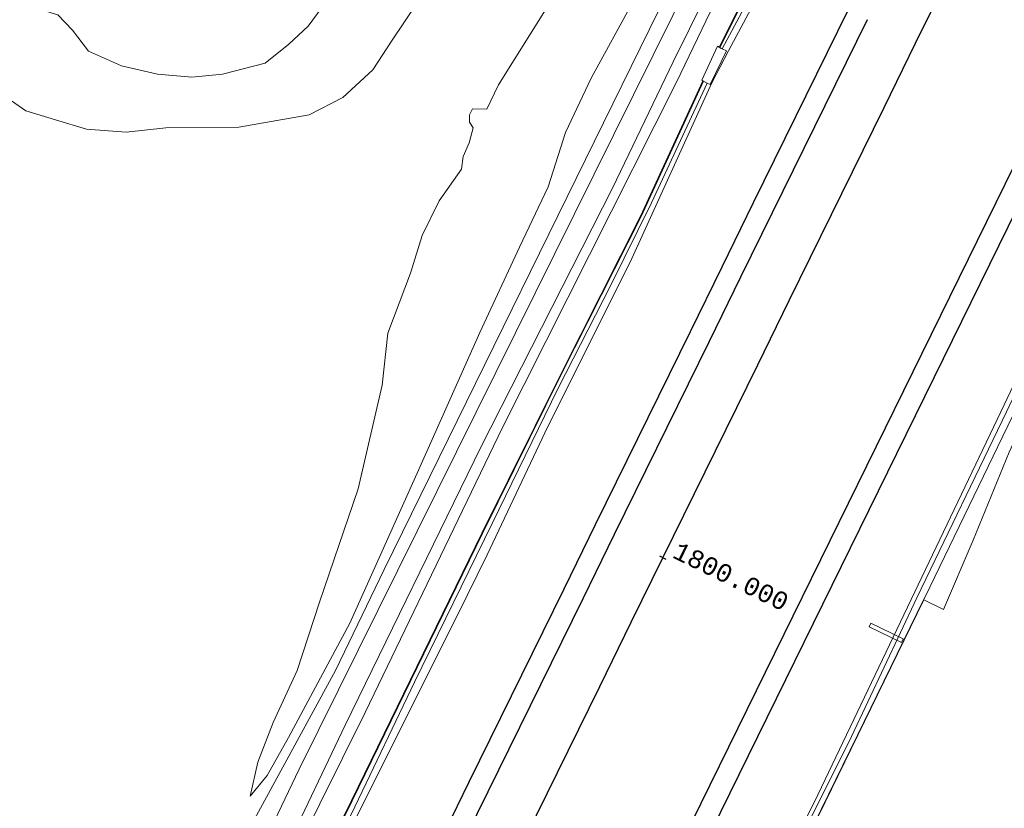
# Model space of a CAD drawing. Extents: x 176032 to 190000, y 318229 to 352878.
# Tile 108 of 184: x 177362 to 177499, y 321453 to 321563. Entities that reach past the tile are written whole.
import ezdxf

# ---------------------------------------------------------------- set-up
doc = ezdxf.new("R2010")
doc.units = 0
for name, color, linetype, lineweight in [('alm-masterstring', 1, 'Continuous', 30), ('bp-b5-boom', 253, 'Continuous', 18), ('bp-b5-grasland', 253, 'Continuous', 18), ('dwm-hulplijn', 3, 'Continuous', 30), ('gw-bs-kruinlijn', 253, 'Continuous', 18), ('gw-bs-teenlijn', 253, 'Continuous', 18), ('iw-b6-steiger', 253, 'Continuous', 18), ('og-b5-bekleding', 253, 'Continuous', 18), ('og-b5-grond_ingericht', 253, 'Continuous', 18), ('og-b5-water', 253, 'Continuous', 18), ('og-bs-terreinafscheiding', 7, 'Continuous', 18), ('SPI DWP', 8, 'Continuous', 30), ('to-xx-view', 1, 'Continuous', 25), ('vh-b5-verh_soort', 253, 'Continuous', 18), ('wh-bs-waterlijn', 253, 'Continuous', 18)]:
    doc.layers.add(name, color=color, linetype=linetype, lineweight=lineweight)
doc.layers.add('viewports', color=7, linetype='Continuous')
doc.styles.add('MSL__001', font='monotxt.shx')
doc.linetypes.add('FENCELINE1', pattern='A,6.35,-2.54,[133,ltypeshp.shx,S=2.54,R=0,X=-2.54,Y=0],-2.54,25.4', length=36.83)

# ---------------------------------------------------------------- blocks, each defined once
blk = doc.blocks.new('x-ref dtb totaal grijs')
at = {"layer": 'bp-b5-boom'}
for points in [[(177359.368, 321364.415, 47.215), (177393.94, 321434.541, 47.161), (177409.794, 321466.499, 47.174), (177428.959, 321506.266, 47.2), (177453.209, 321554.452, 46.996), (177470.767, 321591.061, 47.191)], [(177455.409, 321569.34, 47.387), (177400.61, 321458.592, 47.43), (177388.712, 321433.645, 47.239), (177379.269, 321418.392, 47.109), (177377.154, 321414.527, 47.1), (177374.981, 321412.295, 47.096), (177368.082, 321406.44, 47.557), (177367.482, 321404.918, 47.731), (177364.868, 321399.656, 48.058), (177362.223, 321393.565, 48.156), (177359.05, 321389.41, 48.384)], [(177359.451, 321432.41, 46.037), (177362.82, 321431.897, 46.015), (177364.849, 321430.334, 45.504), (177364.341, 321429.009, 45.591), (177363.715, 321426.416, 45.58), (177361.391, 321421.257, 45.569), (177362.384, 321418.017, 45.537), (177365.235, 321416.666, 45.602), (177368.448, 321414.301, 45.548), (177372.093, 321416.322, 45.465), (177379.59, 321427.444, 45.311), (177384.249, 321435.063, 45.216), (177390.969, 321445.374, 45.133), (177405.644, 321472.366, 46.612), (177412.458, 321486.463, 46.539), (177450.681, 321564.403, 46.501)], [(177468.376, 321577.821, 44.525), (177459.145, 321559.309, 45.15), (177458.896, 321559.447, 45.15), (177456.712, 321554.704, 44.994), (177456.887, 321554.605, 44.982), (177448.169, 321535.766, 44.447), (177437.099, 321513.805, 44.225), (177426.067, 321491.5, 44.568), (177407.904, 321454.238, 44.46), (177391.393, 321420.589, 44.547), (177381.518, 321401.054, 44.542), (177373.419, 321384.72, 44.642)]]:
    blk.add_polyline3d(points, dxfattribs=at)
blk.add_polyline3d([(177362.729, 321363.394, 44.803), (177373.419, 321384.72, 44.642), (177381.518, 321401.054, 44.542), (177391.393, 321420.589, 44.547), (177407.904, 321454.238, 44.46), (177426.067, 321491.5, 44.568), (177437.099, 321513.805, 44.225), (177448.169, 321535.766, 44.447), (177456.887, 321554.605, 44.982), (177456.978, 321554.563, 44.982), (177448.259, 321535.722, 44.447), (177437.188, 321513.76, 44.225), (177426.157, 321491.456, 44.568), (177407.994, 321454.194, 44.46), (177391.483, 321420.544, 44.547), (177381.607, 321401.009, 44.542), (177373.508, 321384.675, 44.642), (177362.819, 321363.351, 44.803)], close=True, dxfattribs=at)
at = {"layer": 'bp-b5-grasland'}
for points in [[(177503.426, 321514.866, 45.697), (177487.877, 321482.647, 45.354), (177487.615, 321482.222, 45.353), (177478.448, 321463.344, 45.324), (177469.329, 321444.673, 45.311), (177467.065, 321439.863, 45.446), (177464.371, 321432.242, 45.567), (177461.102, 321424.428, 45.563), (177456.814, 321415.07, 45.963), (177456.779, 321414.873, 45.971), (177455.825, 321415.346, 45.33), (177457.634, 321420.227, 45.063), (177462.069, 321431.049, 44.942), (177466.786, 321441.417, 44.759), (177477.593, 321463.174, 44.868), (177486.699, 321482.499, 44.881), (177499.195, 321508.427, 44.798)], [(177499.568, 321502.834, 45.65), (177494.546, 321490.566, 45.515), (177490.43, 321480.887, 45.55), (177487.66, 321482.2, 45.353), (177478.493, 321463.322, 45.324), (177469.374, 321444.651, 45.311), (177467.111, 321439.844, 45.446), (177464.418, 321432.224, 45.567), (177461.148, 321424.408, 45.563), (177456.779, 321414.873, 45.971), (177456.814, 321415.07, 45.963), (177461.102, 321424.428, 45.563), (177464.371, 321432.242, 45.567), (177467.065, 321439.863, 45.446), (177469.329, 321444.673, 45.311), (177478.448, 321463.344, 45.324), (177487.615, 321482.222, 45.353), (177487.877, 321482.647, 45.354), (177503.426, 321514.866, 45.697)]]:
    blk.add_polyline3d(points, dxfattribs=at)
at = {"layer": 'gw-bs-kruinlijn'}
for points in [[(177498.008, 321650.517, 47.174), (177482.223, 321616.991, 47.039), (177452.751, 321557.265, 46.961), (177444.298, 321539.659, 47.165), (177425.925, 321503.514, 47.239), (177406.991, 321464.729, 47.239), (177390.19, 321429.397, 47.205), (177379.164, 321406.591, 47.222), (177368.487, 321384.325, 47.174), (177358.999, 321365.737, 47.191), (177334.268, 321379.469, 48.138), (177273.357, 321409.895, 47.526), (177238.105, 321428.689, 47.652), (177234.158, 321449.551, 47.621), (177235.51, 321471.361, 47.257), (177239.197, 321525.265, 47.982), (177241.014, 321558.18, 47.704), (177243.735, 321576.464, 48.021), (177246.842, 321587.031, 47.417), (177250.955, 321597.107, 47.365), (177264.59, 321625.932, 47.374), (177283.423, 321665.721, 47.17), (177290.217, 321682.245, 46.21)], [(177464.34, 321568.05, 44.338), (177459.581, 321559.085, 45.03)], [(177434.941, 321564.511, 55.042), (177428.372, 321554.078, 54.994), (177426.765, 321550.686, 54.95), (177424.744, 321550.741, 54.917), (177424.348, 321549.905, 54.906), (177424.346, 321548.883, 54.906), (177424.873, 321548.091, 54.863), (177424.286, 321545.962, 54.819), (177423.45, 321544.071, 54.629), (177423.219, 321542.314, 54.613), (177420.101, 321537.892, 54.526), (177417.745, 321533.048, 54.46), (177416.104, 321527.806, 54.297), (177412.972, 321519.418, 53.536), (177412.177, 321512.15, 52.48), (177408.832, 321497.722, 50.892), (177403.448, 321481.913, 49.01), (177400.316, 321472.381, 48.03), (177396.99, 321465.108, 47.726), (177394.844, 321459.563, 46.877), (177393.752, 321454.844, 46.524)], [(177400.61, 321458.592, 47.43), (177455.409, 321569.34, 47.387), (177484.131, 321625.296, 47.079), (177495.052, 321649.575, 46.948), (177496.772, 321651.209, 46.953), (177497.706, 321651.802, 47.109), (177498.613, 321651.906, 47.113), (177499.249, 321651.545, 47.109), (177499.784, 321651.043, 47.109), (177499.911, 321650.492, 47.052), (177499.657, 321649.72, 47), (177497.805, 321646.077, 47.031), (177491.364, 321632.374, 46.922), (177470.767, 321591.061, 47.191), (177453.209, 321554.452, 46.996), (177428.959, 321506.266, 47.2), (177409.794, 321466.499, 47.174), (177393.94, 321434.541, 47.161), (177359.368, 321364.415, 47.215)], [(177456.779, 321414.873, 45.971), (177456.814, 321415.07, 45.963), (177461.102, 321424.428, 45.563), (177464.371, 321432.242, 45.567), (177467.065, 321439.863, 45.446), (177469.329, 321444.673, 45.311), (177478.448, 321463.344, 45.324), (177487.615, 321482.222, 45.353), (177487.877, 321482.647, 45.354), (177503.426, 321514.866, 45.697), (177511.665, 321530.284, 45.745), (177515.184, 321535.991, 45.919), (177516.727, 321538.793, 46.084), (177517.991, 321541.74, 46.075), (177519.079, 321543.696, 46.167), (177519.82, 321546.129, 46.171), (177520.663, 321548.719, 46.093), (177521.773, 321551.665, 45.766), (177523.243, 321554.755, 45.636), (177526.733, 321561.83, 45.602), (177539.268, 321587.344, 45.532)], [(177360.481, 321551.815, 51.98), (177362.481, 321550.446, 52.187), (177366.644, 321549.196, 52.469), (177370.954, 321547.876, 52.769), (177376.487, 321547.482, 53.057), (177381.998, 321548.061, 53.285), (177392.167, 321548.178, 53.922), (177402.01, 321549.895, 54.411), (177406.704, 321552.306, 54.765), (177410.881, 321556.166, 54.825), (177413.567, 321560.311, 54.988), (177417.012, 321565.421, 54.999)], [(177457.454, 321554.319, 44.835), (177449.709, 321537.618, 44.377), (177443.993, 321526.017, 44.382), (177436.691, 321511.761, 44.277), (177427.485, 321492.891, 44.481), (177416.664, 321470.725, 44.473), (177408.376, 321453.328, 44.282), (177398.681, 321433.853, 44.338), (177391.598, 321419.249, 44.325), (177381.311, 321398.642, 44.351), (177365.862, 321368.212, 44.581), (177363.173, 321362.755, 44.515)], [(177388.712, 321433.645, 47.239), (177400.61, 321458.592, 47.43)]]:
    blk.add_polyline3d(points, dxfattribs=at)
at = {"layer": 'gw-bs-teenlijn'}
for points in [[(177393.752, 321454.844, 46.524), (177396.125, 321457.692, 46.415), (177399.127, 321463.012, 46.485), (177407.647, 321478.96, 46.507), (177417.221, 321500.309, 46.583), (177425.77, 321519.494, 46.665), (177431.309, 321531.437, 46.79), (177435.292, 321539.844, 46.844), (177437.736, 321547.414, 46.747), (177441.323, 321554.985, 46.736), (177447.227, 321565.792, 46.806)], [(177459.145, 321559.309, 45.15), (177468.376, 321577.821, 44.525)], [(177450.681, 321564.403, 46.501), (177412.458, 321486.463, 46.539), (177405.644, 321472.366, 46.612)], [(177438.519, 321645.531, 46.357), (177436.102, 321643.06, 46.333), (177430.362, 321634.884, 46.796), (177429.301, 321630.992, 46.975), (177427.962, 321622.958, 47.187), (177427.021, 321613.351, 47.41), (177422.88, 321599.783, 47.563), (177417.804, 321587.8, 47.856), (177411.976, 321576.897, 47.242), (177407.19, 321569.593, 46.518), (177404.967, 321566.553, 45.941), (177401.846, 321562.253, 45.996), (177399.15, 321559.738, 46.224), (177395.848, 321557.089, 46.241), (177389.894, 321555.576, 46.268), (177385.645, 321555.121, 46.328), (177380.866, 321555.58, 46.388), (177375.805, 321556.714, 46.415), (177371.235, 321558.759, 46.355), (177369.008, 321561.68, 46.344), (177366.967, 321563.851, 46.355), (177362.485, 321565.192, 46.36), (177359.142, 321565.633, 46.311)], [(177362.729, 321363.394, 44.803), (177373.419, 321384.72, 44.642), (177381.518, 321401.054, 44.542), (177391.393, 321420.589, 44.547), (177407.904, 321454.238, 44.46), (177426.067, 321491.5, 44.568), (177437.099, 321513.805, 44.225), (177448.169, 321535.766, 44.447), (177456.887, 321554.605, 44.982)], [(177372.093, 321416.322, 45.465), (177379.59, 321427.444, 45.311), (177384.249, 321435.063, 45.216), (177390.969, 321445.374, 45.133), (177405.644, 321472.366, 46.612)]]:
    blk.add_polyline3d(points, dxfattribs=at)
at = {"layer": 'iw-b6-steiger'}
blk.add_polyline3d([(177484.561, 321476.268, 45.324), (177480.042, 321478.442, 45.32), (177480.294, 321478.966, 45.32), (177484.813, 321476.792, 45.32)], close=True, dxfattribs=at)
at = {"layer": 'og-b5-bekleding'}
for points in [[(177463.586, 321564.696, 44), (177460.434, 321558.802, 44), (177458.125, 321554.329, 44), (177446.738, 321529.341, 44), (177435.257, 321506.408, 44), (177426.798, 321488.514, 44), (177424.029, 321482.845, 44), (177407.337, 321449.376, 44), (177392.332, 321417.803, 44), (177375.682, 321385.628, 44)], [(177365.862, 321368.212, 44.581), (177381.311, 321398.642, 44.351), (177391.598, 321419.249, 44.325), (177398.681, 321433.853, 44.338), (177408.376, 321453.328, 44.282), (177416.664, 321470.725, 44.473), (177427.485, 321492.891, 44.481), (177436.691, 321511.761, 44.277), (177443.993, 321526.017, 44.382), (177449.709, 321537.618, 44.377), (177457.454, 321554.319, 44.835), (177457.905, 321554.099, 44.503), (177460.171, 321558.802, 44.503), (177459.581, 321559.085, 45.03), (177464.34, 321568.05, 44.338)], [(177464.34, 321568.05, 44.338), (177459.581, 321559.085, 45.03), (177459.446, 321559.15, 45.15), (177459.234, 321559.264, 45.15), (177468.466, 321577.777, 44.525)]]:
    blk.add_polyline3d(points, dxfattribs=at)
for points in [[(177542.256, 321597.999, 43.95), (177543.443, 321597.388, 44.69), (177536.551, 321584.741, 44.694), (177521.776, 321555.372, 44.703), (177516.948, 321545.866, 44.677), (177508.673, 321528.174, 44.677), (177505.362, 321521.49, 44.798), (177499.195, 321508.427, 44.798), (177486.699, 321482.499, 44.881), (177477.593, 321463.174, 44.868), (177466.786, 321441.417, 44.759), (177462.069, 321431.049, 44.942), (177457.634, 321420.227, 45.063), (177455.825, 321415.346, 45.33), (177455.03, 321415.741, 44), (177455.273, 321417.566, 44), (177460.073, 321429.15, 44), (177472.884, 321455, 44), (177498.404, 321508.46, 44), (177515.726, 321544.969, 44), (177537.775, 321589.709, 44)], [(177362.819, 321363.351, 44.803), (177373.508, 321384.675, 44.642), (177381.607, 321401.009, 44.542), (177391.483, 321420.544, 44.547), (177407.994, 321454.194, 44.46), (177426.157, 321491.456, 44.568), (177437.188, 321513.76, 44.225), (177448.259, 321535.722, 44.447), (177456.978, 321554.563, 44.982), (177457.273, 321554.407, 44.968), (177457.454, 321554.319, 44.835), (177449.709, 321537.618, 44.377), (177443.993, 321526.017, 44.382), (177436.691, 321511.761, 44.277), (177427.485, 321492.891, 44.481), (177416.664, 321470.725, 44.473), (177408.376, 321453.328, 44.282), (177398.681, 321433.853, 44.338), (177391.598, 321419.249, 44.325), (177381.311, 321398.642, 44.351), (177365.862, 321368.212, 44.581), (177363.173, 321362.755, 44.515)]]:
    blk.add_polyline3d(points, close=True, dxfattribs=at)
at = {"layer": 'og-b5-grond_ingericht'}
for points in [[(177468.466, 321577.777, 44.525), (177459.234, 321559.264, 45.15), (177459.145, 321559.309, 45.15), (177468.376, 321577.821, 44.525)], [(177450.681, 321564.403, 46.501), (177412.458, 321486.463, 46.539), (177405.644, 321472.366, 46.612), (177390.969, 321445.374, 45.133), (177384.249, 321435.063, 45.216), (177379.59, 321427.444, 45.311), (177372.093, 321416.322, 45.465), (177368.448, 321414.301, 45.548), (177365.235, 321416.666, 45.602), (177362.384, 321418.017, 45.537), (177361.391, 321421.257, 45.569), (177363.715, 321426.416, 45.58), (177364.341, 321429.009, 45.591), (177364.849, 321430.334, 45.504), (177362.82, 321431.897, 46.015), (177359.451, 321432.41, 46.037)], [(177359.05, 321389.41, 48.384), (177362.223, 321393.565, 48.156), (177364.868, 321399.656, 48.058), (177367.482, 321404.918, 47.731), (177368.082, 321406.44, 47.557), (177374.981, 321412.295, 47.096), (177377.154, 321414.527, 47.1), (177379.269, 321418.392, 47.109), (177388.712, 321433.645, 47.239), (177400.61, 321458.592, 47.43), (177455.409, 321569.34, 47.387)], [(177470.767, 321591.061, 47.191), (177453.209, 321554.452, 46.996), (177428.959, 321506.266, 47.2), (177409.794, 321466.499, 47.174), (177393.94, 321434.541, 47.161), (177359.368, 321364.415, 47.215)], [(177439.38, 321383.086, 45.945), (177455.122, 321415.472, 45.971), (177456.69, 321414.694, 45.971), (177456.779, 321414.873, 45.971), (177461.148, 321424.408, 45.563), (177464.418, 321432.224, 45.567), (177467.111, 321439.844, 45.446), (177469.374, 321444.651, 45.311), (177478.493, 321463.322, 45.324), (177487.66, 321482.2, 45.353), (177490.43, 321480.887, 45.55), (177494.546, 321490.566, 45.515), (177499.568, 321502.834, 45.65)], [(177404.967, 321566.553, 45.941), (177401.846, 321562.253, 45.996), (177399.15, 321559.738, 46.224), (177395.848, 321557.089, 46.241), (177389.894, 321555.576, 46.268), (177385.645, 321555.121, 46.328), (177380.866, 321555.58, 46.388), (177375.805, 321556.714, 46.415), (177371.235, 321558.759, 46.355), (177369.008, 321561.68, 46.344), (177366.967, 321563.851, 46.355)], [(177360.481, 321551.815, 51.98), (177362.481, 321550.446, 52.187), (177366.644, 321549.196, 52.469), (177370.954, 321547.876, 52.769), (177376.487, 321547.482, 53.057), (177381.998, 321548.061, 53.285), (177392.167, 321548.178, 53.922), (177402.01, 321549.895, 54.411), (177406.704, 321552.306, 54.765), (177410.881, 321556.166, 54.825), (177413.567, 321560.311, 54.988), (177417.012, 321565.421, 54.999)], [(177434.941, 321564.511, 55.042), (177428.372, 321554.078, 54.994), (177426.765, 321550.686, 54.95), (177424.744, 321550.741, 54.917), (177424.348, 321549.905, 54.906), (177424.346, 321548.883, 54.906), (177424.873, 321548.091, 54.863), (177424.286, 321545.962, 54.819), (177423.45, 321544.071, 54.629), (177423.219, 321542.314, 54.613), (177420.101, 321537.892, 54.526), (177417.745, 321533.048, 54.46), (177416.104, 321527.806, 54.297), (177412.972, 321519.418, 53.536), (177412.177, 321512.15, 52.48), (177408.832, 321497.722, 50.892), (177403.448, 321481.913, 49.01), (177400.316, 321472.381, 48.03), (177396.99, 321465.108, 47.726), (177394.844, 321459.563, 46.877), (177393.752, 321454.844, 46.524), (177396.125, 321457.692, 46.415), (177399.127, 321463.012, 46.485), (177407.647, 321478.96, 46.507), (177417.221, 321500.309, 46.583), (177425.77, 321519.494, 46.665), (177431.309, 321531.437, 46.79), (177435.292, 321539.844, 46.844), (177437.736, 321547.414, 46.747), (177441.323, 321554.985, 46.736), (177447.227, 321565.792, 46.806)], [(177447.227, 321565.792, 46.806), (177441.323, 321554.985, 46.736), (177437.736, 321547.414, 46.747), (177435.292, 321539.844, 46.844), (177431.309, 321531.437, 46.79), (177425.77, 321519.494, 46.665), (177417.221, 321500.309, 46.583), (177407.647, 321478.96, 46.507), (177399.127, 321463.012, 46.485), (177396.125, 321457.692, 46.415), (177393.752, 321454.844, 46.524), (177394.844, 321459.563, 46.877), (177396.99, 321465.108, 47.726), (177400.316, 321472.381, 48.03), (177403.448, 321481.913, 49.01), (177408.832, 321497.722, 50.892), (177412.177, 321512.15, 52.48), (177412.972, 321519.418, 53.536), (177416.104, 321527.806, 54.297), (177417.745, 321533.048, 54.46), (177420.101, 321537.892, 54.526), (177423.219, 321542.314, 54.613), (177423.45, 321544.071, 54.629), (177424.286, 321545.962, 54.819), (177424.873, 321548.091, 54.863), (177424.346, 321548.883, 54.906), (177424.348, 321549.905, 54.906), (177424.744, 321550.741, 54.917), (177426.765, 321550.686, 54.95), (177428.372, 321554.078, 54.994), (177434.941, 321564.511, 55.042)], [(177417.012, 321565.421, 54.999), (177413.567, 321560.311, 54.988), (177410.881, 321556.166, 54.825), (177406.704, 321552.306, 54.765), (177402.01, 321549.895, 54.411), (177392.167, 321548.178, 53.922), (177381.998, 321548.061, 53.285), (177376.487, 321547.482, 53.057), (177370.954, 321547.876, 52.769), (177366.644, 321549.196, 52.469), (177362.481, 321550.446, 52.187), (177360.481, 321551.815, 51.98)], [(177366.967, 321563.851, 46.355), (177369.008, 321561.68, 46.344), (177371.235, 321558.759, 46.355), (177375.805, 321556.714, 46.415), (177380.866, 321555.58, 46.388), (177385.645, 321555.121, 46.328), (177389.894, 321555.576, 46.268), (177395.848, 321557.089, 46.241), (177399.15, 321559.738, 46.224), (177401.846, 321562.253, 45.996), (177404.967, 321566.553, 45.941)]]:
    blk.add_polyline3d(points, dxfattribs=at)
at = {"layer": 'og-b5-water'}
for points in [[(177537.775, 321589.709, 44), (177515.726, 321544.969, 44), (177498.404, 321508.46, 44), (177472.884, 321455, 44), (177460.073, 321429.15, 44), (177455.273, 321417.566, 44), (177455.03, 321415.741, 44), (177439.2, 321383.173, 44)], [(177375.682, 321385.628, 44), (177392.332, 321417.803, 44), (177407.337, 321449.376, 44), (177424.029, 321482.845, 44), (177426.798, 321488.514, 44), (177435.257, 321506.408, 44), (177446.738, 321529.341, 44), (177458.125, 321554.329, 44), (177460.434, 321558.802, 44), (177463.586, 321564.696, 44)]]:
    blk.add_polyline3d(points, dxfattribs=at)
at = {"layer": 'og-bs-terreinafscheiding'}
for points in [[(177459.234, 321559.264, 45.15), (177468.466, 321577.777, 44.525), (177474.882, 321591.094, 44.507), (177482.613, 321607.084, 44.59), (177496.156, 321635.037, 44.568), (177500.002, 321644.245, 44.481), (177500.81, 321645.287, 44.486), (177501.36, 321645.817, 44.49), (177502.043, 321646.592, 44.49), (177502.436, 321647.289, 44.49), (177503.003, 321648.622, 44.494), (177503.276, 321649.331, 44.512), (177503.418, 321649.862, 44.525), (177503.229, 321650.954, 44.681), (177501.661, 321653.432, 44.807)], [(177572.875, 321644.55, 45.592), (177566.045, 321630.859, 45.615), (177563.901, 321632.038, 45.615), (177559.899, 321624.771, 45.624), (177537.454, 321578.772, 45.554), (177538.937, 321577.894, 45.658), (177535.145, 321570.618, 45.663), (177531.947, 321570.482, 45.467), (177523.954, 321553.744, 45.619), (177524.091, 321550.034, 46.058), (177517.726, 321536.973, 46.184), (177515.096, 321530.929, 45.984), (177508.598, 321518.149, 45.702), (177507.78, 321516.523, 45.71), (177507.239, 321515.741, 45.71), (177506.843, 321515.216, 45.702), (177506.512, 321514.979, 45.702), (177506.202, 321514.933, 45.702), (177505.908, 321514.985, 45.702), (177505.224, 321515.143, 45.702), (177499.568, 321502.834, 45.65), (177494.546, 321490.566, 45.515), (177490.43, 321480.887, 45.55), (177487.66, 321482.2, 45.353)], [(177455.825, 321415.346, 45.33), (177457.634, 321420.227, 45.063), (177462.069, 321431.049, 44.942), (177466.786, 321441.417, 44.759), (177477.593, 321463.174, 44.868), (177486.699, 321482.499, 44.881), (177499.195, 321508.427, 44.798), (177505.362, 321521.49, 44.798), (177508.673, 321528.174, 44.677), (177516.948, 321545.866, 44.677), (177521.776, 321555.372, 44.703), (177536.551, 321584.741, 44.694), (177543.443, 321597.388, 44.69)], [(177456.978, 321554.563, 44.982), (177456.887, 321554.605, 44.982), (177456.712, 321554.704, 44.994), (177458.896, 321559.447, 45.15)], [(177459.234, 321559.264, 45.15), (177459.145, 321559.309, 45.15), (177458.896, 321559.447, 45.15)], [(177459.234, 321559.264, 45.15), (177459.446, 321559.15, 45.15), (177459.581, 321559.085, 45.03)], [(177459.581, 321559.085, 45.03), (177460.171, 321558.802, 44.503), (177457.905, 321554.099, 44.503), (177457.454, 321554.319, 44.835)], [(177362.819, 321363.351, 44.803), (177373.508, 321384.675, 44.642), (177381.607, 321401.009, 44.542), (177391.483, 321420.544, 44.547), (177407.994, 321454.194, 44.46), (177426.157, 321491.456, 44.568), (177437.188, 321513.76, 44.225), (177448.259, 321535.722, 44.447), (177456.978, 321554.563, 44.982)], [(177457.454, 321554.319, 44.835), (177457.273, 321554.407, 44.968), (177456.978, 321554.563, 44.982)], [(177456.779, 321414.873, 45.971), (177461.148, 321424.408, 45.563), (177464.418, 321432.224, 45.567), (177467.111, 321439.844, 45.446), (177469.374, 321444.651, 45.311), (177478.493, 321463.322, 45.324), (177487.66, 321482.2, 45.353)]]:
    blk.add_polyline3d(points, dxfattribs=at)
at = {"layer": 'vh-b5-verh_soort'}
blk.add_polyline3d([(177459.145, 321559.309, 45.15), (177459.234, 321559.264, 45.15), (177459.446, 321559.15, 45.15), (177459.581, 321559.085, 45.03), (177460.171, 321558.802, 44.503), (177457.905, 321554.099, 44.503), (177457.454, 321554.319, 44.835), (177457.273, 321554.407, 44.968), (177456.978, 321554.563, 44.982), (177456.887, 321554.605, 44.982), (177456.712, 321554.704, 44.994), (177458.896, 321559.447, 45.15)], close=True, dxfattribs=at)
at = {"layer": 'wh-bs-waterlijn'}
for points in [[(177463.586, 321564.696, 44), (177460.434, 321558.802, 44), (177458.125, 321554.329, 44), (177446.738, 321529.341, 44), (177435.257, 321506.408, 44), (177426.798, 321488.514, 44), (177424.029, 321482.845, 44), (177407.337, 321449.376, 44), (177392.332, 321417.803, 44), (177375.682, 321385.628, 44)], [(177537.775, 321589.709, 44), (177515.726, 321544.969, 44), (177498.404, 321508.46, 44), (177472.884, 321455, 44), (177460.073, 321429.15, 44), (177455.273, 321417.566, 44), (177455.03, 321415.741, 44), (177439.2, 321383.173, 44)]]:
    blk.add_polyline3d(points, dxfattribs=at)
blk = doc.blocks.new('x-ref as juka')
at = {"layer": 'alm-masterstring'}
blk.add_line((177451.75, 321487.85), (177450.86, 321488.29), dxfattribs=at)
at = {"layer": 'alm-masterstring', "flags": 128}
blk.add_lwpolyline([(177402.86, 321389.32), (177407.26, 321398.29), (177411.67, 321407.27), (177416.07, 321416.25), (177420.47, 321425.23), (177424.88, 321434.21), (177429.28, 321443.18), (177433.69, 321452.16), (177438.09, 321461.14), (177442.5, 321470.12), (177446.9, 321479.1), (177451.3, 321488.07), (177455.71, 321497.05), (177460.11, 321506.03), (177464.52, 321515.01), (177468.92, 321523.98), (177473.33, 321532.96), (177477.73, 321541.94), (177482.14, 321550.92), (177486.54, 321559.9), (177490.94, 321568.87)], dxfattribs=at)
at = {"layer": 'alm-masterstring', "color": 7, "style": 'MSL__001'}
blk.add_text('1800.000', height=2.5, rotation=333.8685, dxfattribs=at).set_placement((177452.48, 321488.19))
blk = doc.blocks.new('x-ref ontwerp')
at = {"layer": 'dwm-hulplijn', "flags": 128}
for points in [[(177193.92, 320910.76), (177196.15, 320917.44), (177198.42, 320924.11), (177200.73, 320930.77), (177201.04, 320931.68), (177204.66, 320937.92), (177208.23, 320944.2), (177211.74, 320950.5), (177215.21, 320956.83), (177218.61, 320963.2), (177221.97, 320969.59), (177225.27, 320976), (177228.52, 320982.45), (177231.71, 320988.92), (177234.85, 320995.42), (177237.93, 321001.94), (177240.96, 321008.49), (177243.94, 321015.07), (177246.86, 321021.67), (177249.72, 321028.29), (177252.53, 321034.94), (177418.06, 321375.27), (177555.56, 321655.48), (177871.46, 322326.36)], [(177193.92, 320910.76), (177196.15, 320917.44), (177198.42, 320924.11), (177200.73, 320930.77), (177201.04, 320931.68), (177204.66, 320937.92), (177208.23, 320944.2), (177211.74, 320950.5), (177215.21, 320956.83), (177218.61, 320963.2), (177221.97, 320969.59), (177225.27, 320976), (177228.52, 320982.45), (177231.71, 320988.92), (177234.85, 320995.42), (177237.93, 321001.94), (177240.96, 321008.49), (177243.94, 321015.07), (177246.86, 321021.67), (177249.72, 321028.29), (177252.53, 321034.94), (177418.06, 321375.27), (177555.56, 321655.48), (177871.46, 322326.36)], [(177391.72, 321383.64), (177396.12, 321392.62), (177400.53, 321401.6), (177404.93, 321410.58), (177409.34, 321419.55), (177413.74, 321428.53), (177418.15, 321437.51), (177422.55, 321446.49), (177426.95, 321455.46), (177431.36, 321464.44), (177435.76, 321473.42), (177440.17, 321482.4), (177444.57, 321491.38), (177448.98, 321500.35), (177453.38, 321509.33), (177457.78, 321518.31), (177462.19, 321527.29), (177466.59, 321536.27), (177471, 321545.24), (177475.4, 321554.22), (177479.81, 321563.2)], [(177391.72, 321383.64), (177396.12, 321392.62), (177400.53, 321401.6), (177404.93, 321410.58), (177409.34, 321419.55), (177413.74, 321428.53), (177418.15, 321437.51), (177422.55, 321446.49), (177426.95, 321455.46), (177431.36, 321464.44), (177435.76, 321473.42), (177440.17, 321482.4), (177444.57, 321491.38), (177448.98, 321500.35), (177453.38, 321509.33), (177457.78, 321518.31), (177462.19, 321527.29), (177466.59, 321536.27), (177471, 321545.24), (177475.4, 321554.22), (177479.81, 321563.2)]]:
    blk.add_lwpolyline(points, dxfattribs=at)
blk = doc.blocks.new('x-ref grenzen')
at = {"layer": 'SPI DWP', "color": 40, "linetype": 'FENCELINE1', "ltscale": 0.4, "flags": 128}
blk.add_lwpolyline([(180673, 328439, 0.084847), (180629.41, 328238.72), (180620.7, 328210.47), (180406.55, 327470.04), (180403.77, 327460.43), (180400.99, 327450.82), (180398.22, 327441.22), (180395.44, 327431.61), (180392.66, 327422), (180389.88, 327412.4), (180387.1, 327402.79), (180384.32, 327393.19), (180381.55, 327383.58), (180378.77, 327373.97), (180375.99, 327364.37), (180373.21, 327354.76), (180370.43, 327345.15), (180367.65, 327335.55), (180364.88, 327325.94), (180362.1, 327316.34), (180359.32, 327306.73), (180356.54, 327297.12), (180353.76, 327287.52), (180350.98, 327277.91), (180348.21, 327268.3), (180345.43, 327258.7), (180342.65, 327249.09), (180339.87, 327239.49), (180337.09, 327229.88), (180334.31, 327220.27), (180331.54, 327210.67), (180328.76, 327201.06), (180325.98, 327191.45), (180323.2, 327181.85), (180320.42, 327172.24), (180317.65, 327162.63), (180314.87, 327153.03), (180312.09, 327143.42), (180309.31, 327133.82), (180306.53, 327124.21), (180303.75, 327114.6), (180300.98, 327105), (180298.2, 327095.39), (180295.42, 327085.78), (180292.64, 327076.18), (180289.86, 327066.57), (180287.08, 327056.97), (180284.31, 327047.36), (180281.53, 327037.75), (180278.75, 327028.15), (180275.97, 327018.54), (180273.19, 327008.93), (180270.41, 326999.33), (180267.64, 326989.72), (180264.86, 326980.12), (180262.08, 326970.51), (180259.3, 326960.9), (180256.52, 326951.3), (180253.74, 326941.69), (180250.97, 326932.08), (180248.19, 326922.48), (180245.41, 326912.87), (180242.63, 326903.26), (180239.85, 326893.66), (180237.07, 326884.05), (180234.3, 326874.45), (180231.52, 326864.84), (180228.74, 326855.23), (180225.96, 326845.63), (180223.18, 326836.02), (180220.4, 326826.41), (180217.63, 326816.81), (180214.85, 326807.2), (180212.07, 326797.6), (180209.29, 326787.99), (180206.51, 326778.38), (180203.73, 326768.78), (180200.96, 326759.17), (180198.18, 326749.56), (180195.4, 326739.96), (180192.62, 326730.35), (180189.84, 326720.75), (180187.06, 326711.14), (180184.29, 326701.53), (180181.51, 326691.93), (180178.73, 326682.32), (180176.89, 326675.95), (180175.96, 326672.74), (180173.15, 326663.19), (180170.3, 326653.67), (180167.4, 326644.16), (180164.46, 326634.66), (180161.47, 326625.18), (180158.43, 326615.71), (180155.34, 326606.26), (180152.2, 326596.83), (180149.02, 326587.41), (180145.79, 326578), (180142.52, 326568.62), (180139.2, 326559.24), (180135.83, 326549.89), (180132.41, 326540.55), (180128.95, 326531.23), (180125.44, 326521.93), (180121.88, 326512.65), (180118.28, 326503.38), (180114.63, 326494.13), (180110.94, 326484.9), (180107.2, 326475.69), (180103.41, 326466.49), (180099.58, 326457.32), (180095.7, 326448.16), (180091.78, 326439.03), (180087.81, 326429.91), (180083.79, 326420.82), (180079.73, 326411.74), (180075.63, 326402.69), (180071.47, 326393.65), (180067.28, 326384.64), (180063.04, 326375.65), (180058.75, 326366.68), (180054.42, 326357.73), (180050.04, 326348.8), (180045.62, 326339.89), (180041.16, 326331.01), (180036.65, 326322.15), (180032.1, 326313.31), (180027.5, 326304.49), (180022.86, 326295.7), (180018.17, 326286.93), (180013.44, 326278.19), (180008.67, 326269.46), (180003.85, 326260.77), (179998.99, 326252.09), (179994.09, 326243.44), (179989.14, 326234.82), (179984.15, 326226.22), (179979.12, 326217.64), (179974.05, 326209.09), (179968.93, 326200.57), (179963.77, 326192.07), (179958.57, 326183.6), (179953.32, 326175.15), (179948.03, 326166.73), (179942.7, 326158.34), (179937.33, 326149.96), (179935.47, 326147.09), (179931.91, 326141.6), (179926.47, 326133.2), (179921.03, 326124.81), (179915.59, 326116.42), (179910.16, 326108.03), (179904.72, 326099.63), (179899.28, 326091.24), (179893.84, 326082.85), (179888.4, 326074.46), (179882.97, 326066.07), (179877.53, 326057.67), (179872.09, 326049.28), (179866.65, 326040.89), (179861.22, 326032.5), (179855.78, 326024.1), (179850.34, 326015.71), (179844.9, 326007.32), (179839.46, 325998.93), (179834.03, 325990.54), (179828.59, 325982.14), (179823.15, 325973.75), (179817.71, 325965.36), (179812.27, 325956.97), (179806.84, 325948.57), (179801.4, 325940.18), (179795.96, 325931.79), (179790.52, 325923.4), (179785.09, 325915), (179779.65, 325906.61), (179774.21, 325898.22), (179768.77, 325889.83), (179763.33, 325881.44), (179757.9, 325873.04), (179752.46, 325864.65), (179747.02, 325856.26), (179741.58, 325847.87), (179736.15, 325839.47), (179730.71, 325831.08), (179725.27, 325822.69), (179719.83, 325814.3), (179714.39, 325805.91), (179708.96, 325797.51), (179703.52, 325789.12), (179698.08, 325780.73), (179692.64, 325772.34), (179687.2, 325763.94), (179681.77, 325755.55), (179676.33, 325747.16), (179670.89, 325738.77), (179665.45, 325730.38), (179660.02, 325721.98), (179654.58, 325713.59), (179649.14, 325705.2), (179643.7, 325696.81), (179638.26, 325688.41), (179632.83, 325680.02), (179627.39, 325671.63), (179621.95, 325663.24), (179616.51, 325654.84), (179611.07, 325646.45), (179605.64, 325638.06), (179600.2, 325629.67), (179594.76, 325621.28), (179589.32, 325612.88), (179583.89, 325604.49), (179578.45, 325596.1), (179573.01, 325587.71), (179567.57, 325579.31), (179562.13, 325570.92), (179556.7, 325562.53), (179551.26, 325554.14), (179545.82, 325545.75), (179540.38, 325537.35), (179534.95, 325528.96), (179529.51, 325520.57), (179524.07, 325512.18), (179518.63, 325503.78), (179513.19, 325495.39), (179507.76, 325487), (179502.32, 325478.61), (179496.88, 325470.22), (179491.44, 325461.82), (179486, 325453.43), (179480.57, 325445.04), (179475.13, 325436.65), (179469.69, 325428.25), (179464.25, 325419.86), (179458.82, 325411.47), (179453.38, 325403.08), (179447.94, 325394.69), (179442.5, 325386.29), (179437.06, 325377.9), (179431.63, 325369.51), (179426.19, 325361.12), (179420.75, 325352.72), (179415.31, 325344.33), (179409.87, 325335.94), (179404.44, 325327.55), (179399, 325319.15), (179393.56, 325310.76), (179388.12, 325302.37), (179382.69, 325293.98), (179377.25, 325285.59), (179371.81, 325277.19), (179366.37, 325268.8), (179360.93, 325260.41), (179355.5, 325252.02), (179353.47, 325248.89), (179350.06, 325243.62), (179344.62, 325235.23), (179339.18, 325226.84), (179333.75, 325218.45), (179328.28, 325210.01), (179323.25, 325203.07), (179315.98, 325192.88), (179311.15, 325185.42), (179305.72, 325177.03), (179300.28, 325168.64), (179294.84, 325160.25), (179289.4, 325151.85), (179283.97, 325143.46), (179278.53, 325135.07), (179273.09, 325126.68), (179267.65, 325118.28), (179262.21, 325109.89), (179256.78, 325101.5), (179251.34, 325093.11), (179245.9, 325084.72), (179240.46, 325076.32), (179235.02, 325067.93), (179229.59, 325059.54), (179224.15, 325051.15), (179218.71, 325042.75), (179213.27, 325034.36), (179207.84, 325025.97), (179202.4, 325017.58), (179196.96, 325009.19), (179191.52, 325000.79), (179186.08, 324992.4), (179180.65, 324984.01), (179175.21, 324975.62), (179169.77, 324967.22), (179164.33, 324958.83), (179158.9, 324950.44), (179153.46, 324942.05), (179148.02, 324933.65), (179142.58, 324925.26), (179137.14, 324916.87), (179131.71, 324908.48), (179129.49, 324905.06), (179126.25, 324900.04), (179120.83, 324891.58), (179115.45, 324883.07), (179110.11, 324874.55), (179104.81, 324865.99), (179099.55, 324857.41), (179094.34, 324848.8), (179089.17, 324840.17), (179084.05, 324831.51), (179078.96, 324822.82), (179073.93, 324814.11), (179068.93, 324805.38), (179063.98, 324796.62), (179059.07, 324787.84), (179054.21, 324779.03), (179049.39, 324770.19), (179044.61, 324761.34), (179039.88, 324752.45), (179035.19, 324743.55), (179030.55, 324734.62), (179025.96, 324725.67), (179021.4, 324716.7), (179016.9, 324707.7), (179012.44, 324698.69), (179011.64, 324697.07), (179008.02, 324689.7), (179003.62, 324680.72), (178999.21, 324671.74), (178994.81, 324662.76), (178990.41, 324653.78), (178986, 324644.81), (178981.6, 324635.83), (178977.19, 324626.85), (178972.79, 324617.87), (178968.38, 324608.89), (178963.98, 324599.92), (178959.58, 324590.94), (178955.17, 324581.96), (178950.77, 324572.98), (178946.36, 324564.01), (178941.96, 324555.03), (178937.55, 324546.05), (178933.15, 324537.07), (178928.75, 324528.09), (178924.34, 324519.12), (178919.94, 324510.14), (178915.53, 324501.16), (178911.13, 324492.18), (178906.72, 324483.2), (178902.32, 324474.23), (178897.91, 324465.25), (178893.59, 324456.44), (178890.05, 324446.94), (178885.6, 324437.87), (178881.2, 324428.9), (178876.79, 324419.92), (178872.39, 324410.94), (178867.98, 324401.96), (178863.58, 324392.99), (178859.17, 324384.01), (178854.77, 324375.03), (178850.37, 324366.05), (178845.96, 324357.07), (178841.56, 324348.1), (178837.15, 324339.12), (178832.75, 324330.14), (178828.34, 324321.16), (178823.94, 324312.18), (178819.53, 324303.21), (178815.13, 324294.23), (178810.73, 324285.25), (178806.32, 324276.27), (178801.92, 324267.3), (178797.51, 324258.32), (178793.11, 324249.34), (178788.7, 324240.36), (178784.3, 324231.38), (178779.9, 324222.41), (178775.49, 324213.43), (178771.09, 324204.45), (178766.68, 324195.47), (178762.28, 324186.49), (178757.87, 324177.52), (178753.47, 324168.54), (178749.07, 324159.56), (178744.66, 324150.58), (178740.26, 324141.61), (178735.85, 324132.63), (178731.45, 324123.65), (178727.04, 324114.67), (178722.64, 324105.69), (178718.24, 324096.72), (178713.83, 324087.74), (178709.43, 324078.76), (178705.02, 324069.78), (178700.62, 324060.8), (178696.21, 324051.83), (178691.81, 324042.85), (178687.41, 324033.87), (178683, 324024.89), (178678.6, 324015.92), (178674.19, 324006.94), (178664.07, 323986.36), (178661.79, 323981.71), (178657.39, 323972.74), (178652.98, 323963.76), (178648.58, 323954.78), (178644.17, 323945.8), (178639.77, 323936.83), (178635.36, 323927.85), (178630.96, 323918.87), (178626.56, 323909.89), (178622.15, 323900.91), (178617.75, 323891.94), (178613.34, 323882.96), (178608.94, 323873.98), (178604.53, 323865), (178600.13, 323856.02), (178595.73, 323847.05), (178591.32, 323838.07), (178586.92, 323829.09), (178582.51, 323820.11), (178578.11, 323811.14), (178573.7, 323802.16), (178569.3, 323793.18), (178564.89, 323784.2), (178560.49, 323775.22), (178556.09, 323766.25), (178551.68, 323757.27), (178547.28, 323748.29), (178542.87, 323739.31), (178538.47, 323730.33), (178534.06, 323721.36), (178529.66, 323712.38), (178525.26, 323703.4), (178520.85, 323694.42), (178516.45, 323685.45), (178512.04, 323676.47), (178507.64, 323667.49), (178503.23, 323658.51), (178498.83, 323649.53), (178494.43, 323640.56), (178490.02, 323631.58), (178485.62, 323622.6), (178481.21, 323613.62), (178476.81, 323604.64), (178472.4, 323595.67), (178468, 323586.69), (178463.6, 323577.71), (178459.19, 323568.73), (178454.79, 323559.76), (178450.38, 323550.78), (178445.98, 323541.8), (178441.57, 323532.82), (178437.17, 323523.84), (178432.77, 323514.87), (178428.36, 323505.89), (178423.96, 323496.91), (178419.55, 323487.93), (178415.15, 323478.95), (178410.74, 323469.98), (178406.34, 323461), (178401.93, 323452.02), (178397.53, 323443.04), (178393.13, 323434.07), (178388.72, 323425.09), (178384.32, 323416.11), (178379.91, 323407.13), (178375.51, 323398.15), (178371.1, 323389.18), (178366.7, 323380.2), (178362.3, 323371.22), (178357.89, 323362.24), (178353.49, 323353.26), (178349.08, 323344.29), (178344.68, 323335.31), (178340.27, 323326.33), (178335.87, 323317.35), (178331.47, 323308.38), (178327.06, 323299.4), (178322.66, 323290.42), (178318.25, 323281.44), (178313.85, 323272.46), (178309.44, 323263.49), (178305.04, 323254.51), (178300.64, 323245.53), (178296.23, 323236.55), (178291.83, 323227.57), (178287.42, 323218.6), (178283.02, 323209.62), (178278.61, 323200.64), (178274.21, 323191.66), (178269.8, 323182.69), (178265.4, 323173.71), (178261, 323164.73), (178256.59, 323155.75), (178252.19, 323146.77), (178247.78, 323137.8), (178243.38, 323128.82), (178238.97, 323119.84), (178234.57, 323110.86), (178233.82, 323109.34), (178225.38, 323090.94), (178221, 323082), (178216.59, 323073.02), (178212.19, 323064.04), (178207.78, 323055.06), (178203.38, 323046.09), (178198.97, 323037.11), (178194.57, 323028.13), (178190.16, 323019.15), (178185.76, 323010.18), (178181.36, 323001.2), (178176.95, 322992.22), (178172.55, 322983.24), (178168.14, 322974.26), (178163.74, 322965.29), (178159.33, 322956.31), (178154.93, 322947.33), (178150.53, 322938.35), (178146.12, 322929.37), (178141.72, 322920.4), (178137.31, 322911.42), (178132.91, 322902.44), (178128.5, 322893.46), (178124.1, 322884.49), (178119.7, 322875.51), (178115.29, 322866.53), (178110.89, 322857.55), (178106.48, 322848.57), (178102.08, 322839.6), (178097.67, 322830.62), (178093.27, 322821.64), (178088.87, 322812.66), (178084.46, 322803.68), (178080.06, 322794.71), (178075.65, 322785.73), (178071.25, 322776.75), (178066.84, 322767.77), (178062.44, 322758.8), (178058.04, 322749.82), (178053.63, 322740.84), (178049.23, 322731.86), (178044.82, 322722.88), (178040.42, 322713.91), (178036.01, 322704.93), (178031.61, 322695.95), (178027.2, 322686.97), (178022.8, 322677.99), (178018.4, 322669.02), (178013.99, 322660.04), (178009.59, 322651.06), (178005.18, 322642.08), (178000.78, 322633.11), (177996.37, 322624.13), (177991.97, 322615.15), (177987.57, 322606.17), (177983.16, 322597.19), (177978.76, 322588.22), (177974.35, 322579.24), (177969.95, 322570.26), (177965.54, 322561.28), (177961.14, 322552.3), (177956.74, 322543.33), (177952.33, 322534.35), (177947.93, 322525.37), (177943.52, 322516.39), (177939.12, 322507.42), (177934.71, 322498.44), (177930.31, 322489.46), (177925.91, 322480.48), (177921.5, 322471.5), (177917.1, 322462.53), (177912.69, 322453.55), (177908.29, 322444.57), (177903.88, 322435.59), (177899.48, 322426.61), (177895.07, 322417.64), (177890.67, 322408.66), (177886.27, 322399.68), (177881.86, 322390.7), (177877.46, 322381.73), (177873.05, 322372.75), (177868.65, 322363.77), (177864.24, 322354.79), (177859.84, 322345.81), (177855.44, 322336.84), (177851.03, 322327.86), (177846.63, 322318.88), (177842.22, 322309.9), (177842.06, 322309.56), (177816.66, 322255.61), (177812.4, 322246.56), (177808.14, 322237.51), (177803.88, 322228.47), (177799.62, 322219.42), (177795.36, 322210.37), (177791.1, 322201.32), (177786.84, 322192.28), (177782.58, 322183.23), (177778.32, 322174.18), (177774.06, 322165.13), (177769.81, 322156.08), (177765.55, 322147.04), (177761.29, 322137.99), (177757.03, 322128.94), (177752.77, 322119.89), (177748.51, 322110.85), (177744.25, 322101.8), (177739.99, 322092.75), (177735.73, 322083.69), (177731.73, 322075.47), (177731.31, 322074.63), (177726.8, 322065.7), (177722.28, 322056.78), (177717.77, 322047.85), (177713.26, 322038.93), (177708.75, 322030.01), (177704.23, 322021.08), (177699.72, 322012.16), (177695.21, 322003.23), (177690.7, 321994.31), (177686.18, 321985.39), (177681.67, 321976.46), (177677.16, 321967.54), (177672.65, 321958.61), (177668.13, 321949.69), (177663.62, 321940.77), (177659.11, 321931.84), (177654.6, 321922.92), (177650.08, 321913.99), (177645.57, 321905.07), (177641.06, 321896.15), (177636.55, 321887.22), (177632.03, 321878.3), (177627.52, 321869.37), (177623.01, 321860.45), (177618.85, 321852.22), (177524.44, 321660.99), (177521.16, 321654.3), (177516.75, 321645.32), (177512.35, 321636.34), (177507.94, 321627.37), (177503.54, 321618.39), (177499.13, 321609.41), (177494.73, 321600.43), (177490.33, 321591.45), (177485.92, 321582.48), (177481.52, 321573.5), (177477.11, 321564.52), (177472.71, 321555.54), (177468.3, 321546.56), (177463.9, 321537.59), (177459.5, 321528.61), (177455.09, 321519.63), (177450.69, 321510.65), (177446.28, 321501.68), (177441.88, 321492.7), (177437.47, 321483.72), (177433.07, 321474.74), (177428.67, 321465.76), (177424.26, 321456.79), (177419.86, 321447.81), (177415.45, 321438.83), (177411.05, 321429.85), (177406.64, 321420.87), (177402.24, 321411.9), (177397.83, 321402.92), (177393.43, 321393.94), (177389.03, 321384.96), (177384.62, 321375.99), (177380.22, 321367.01), (177375.81, 321358.03), (177371.41, 321349.05), (177367, 321340.07), (177362.6, 321331.1), (177358.2, 321322.12), (177353.79, 321313.14), (177349.39, 321304.16), (177344.98, 321295.18), (177340.58, 321286.21), (177336.17, 321277.23), (177331.77, 321268.25), (177327.37, 321259.27), (177322.96, 321250.3), (177318.56, 321241.32), (177314.15, 321232.34), (177309.75, 321223.36), (177305.34, 321214.38), (177300.94, 321205.41), (177296.54, 321196.43), (177292.13, 321187.45), (177287.73, 321178.47), (177283.32, 321169.49), (177278.92, 321160.52), (177274.51, 321151.54), (177270.11, 321142.56), (177265.7, 321133.58), (177261.3, 321124.61), (177256.9, 321115.63), (177252.49, 321106.65), (177248.09, 321097.67), (177243.68, 321088.69), (177239.28, 321079.72), (177234.87, 321070.74), (177230.47, 321061.76), (177226.07, 321052.78), (177224.13, 321048.84), (177221.65, 321043.76), (177219.46, 321039.21), (177217.29, 321034.66), (177215.14, 321030.1), (177213, 321025.53), (177210.89, 321020.95), (177208.79, 321016.36), (177206.72, 321011.76), (177204.66, 321007.16), (177202.62, 321002.55), (177200.6, 320997.92), (177198.6, 320993.29), (177196.62, 320988.65), (177194.66, 320984.01), (177192.72, 320979.35), (177190.8, 320974.69), (177188.89, 320970.02), (177187.01, 320965.34), (177185.15, 320960.65), (177183.3, 320955.96), (177181.48, 320951.26), (177179.67, 320946.55), (177177.89, 320941.83), (177176.12, 320937.1), (177174.38, 320932.37), (177172.65, 320927.63), (177170.94, 320922.89), (177169.26, 320918.13), (177167.59, 320913.37), (177165.94, 320908.61), (177164.32, 320903.83), (177162.71, 320899.05), (177161.12, 320894.26), (177159.55, 320889.47), (177158.01, 320884.67), (177156.48, 320879.86), (177154.97, 320875.05), (177153.48, 320870.23), (177152.02, 320865.4), (177150.57, 320860.57), (177149.14, 320855.73), (177147.74, 320850.89), (177146.35, 320846.04), (177144.98, 320841.19), (177143.64, 320836.33), (177142.31, 320831.46), (177141.01, 320826.59), (177139.72, 320821.71), (177138.46, 320816.83), (177137.21, 320811.94), (177135.99, 320807.05), (177134.78, 320802.15), (177133.6, 320797.25), (177132.44, 320792.34), (177131.3, 320787.43), (177130.17, 320782.51), (177129.07, 320777.59), (177122.58, 320748.01), (177154.48, 320741.81), (177159.37, 320767.13), (177160.74, 320774.02), (177162.15, 320780.91), (177163.61, 320787.78), (177165.11, 320794.65), (177166.64, 320801.51), (177168.22, 320808.36), (177169.84, 320815.2), (177171.5, 320822.03), (177173.2, 320828.85), (177174.94, 320835.66), (177176.72, 320842.46), (177178.55, 320849.25), (177180.41, 320856.02), (177182.31, 320862.79), (177184.26, 320869.54), (177186.24, 320876.29), (177188.27, 320883.02), (177190.33, 320889.74), (177192.44, 320896.44), (177194.58, 320903.14), (177196.76, 320909.82), (177198.99, 320916.49), (177201.25, 320923.14), (177203.56, 320929.78), (177203.78, 320930.42), (177207.27, 320936.43), (177210.84, 320942.73), (177214.37, 320949.05), (177217.84, 320955.41), (177221.26, 320961.79), (177224.63, 320968.2), (177227.94, 320974.64), (177231.2, 320981.11), (177234.4, 320987.6), (177237.55, 320994.13), (177240.65, 321000.67), (177243.69, 321007.25), (177246.67, 321013.84), (177249.6, 321020.47), (177252.48, 321027.11), (177255.26, 321033.7), (177420.75, 321373.96), (177558.27, 321654.18), (177874.16, 322325.06), (177875.19, 322327.15), (177879.59, 322336.12), (177884, 322345.1), (177888.4, 322354.08), (177892.8, 322363.06), (177897.21, 322372.04), (177901.61, 322381.01), (177906.02, 322389.99), (177910.42, 322398.97), (177914.83, 322407.95), (177919.23, 322416.93), (177923.63, 322425.9), (177928.04, 322434.88), (177932.44, 322443.86), (177936.85, 322452.84), (177941.25, 322461.81), (177945.66, 322470.79), (177950.06, 322479.77), (177954.47, 322488.75), (177958.87, 322497.73), (177963.27, 322506.7), (177967.68, 322515.68), (177972.08, 322524.66), (177976.49, 322533.64), (177980.89, 322542.62), (177985.3, 322551.59), (177989.7, 322560.57), (177994.1, 322569.55), (177998.51, 322578.53), (178002.91, 322587.5), (178007.32, 322596.48), (178011.72, 322605.46), (178016.13, 322614.44), (178020.53, 322623.42), (178024.93, 322632.39), (178029.34, 322641.37), (178033.74, 322650.35), (178038.15, 322659.33), (178042.55, 322668.31), (178046.96, 322677.28), (178051.36, 322686.26), (178055.76, 322695.24), (178060.17, 322704.22), (178064.57, 322713.19), (178068.98, 322722.17), (178073.38, 322731.15), (178077.79, 322740.13), (178082.19, 322749.11), (178086.59, 322758.08), (178091, 322767.06), (178095.4, 322776.04), (178099.81, 322785.02), (178104.21, 322794), (178108.62, 322802.97), (178113.02, 322811.95), (178117.43, 322820.93), (178121.83, 322829.91), (178126.23, 322838.88), (178130.64, 322847.86), (178135.04, 322856.84), (178139.45, 322865.82), (178143.85, 322874.8), (178148.26, 322883.77), (178152.66, 322892.75), (178157.06, 322901.73), (178161.47, 322910.71), (178165.87, 322919.69), (178170.28, 322928.66), (178174.68, 322937.64), (178179.09, 322946.62), (178183.49, 322955.6), (178187.89, 322964.57), (178192.3, 322973.55), (178196.7, 322982.53), (178201.11, 322991.51), (178205.51, 323000.49), (178209.92, 323009.46), (178214.32, 323018.44), (178218.72, 323027.42), (178223.13, 323036.4), (178227.53, 323045.38), (178231.94, 323054.35), (178236.34, 323063.33), (178240.75, 323072.31), (178245.15, 323081.29), (178249.56, 323090.26), (178253.96, 323099.24), (178258.36, 323108.22), (178262.77, 323117.2), (178267.17, 323126.18), (178271.58, 323135.15), (178275.98, 323144.13), (178280.39, 323153.11), (178284.79, 323162.09), (178289.19, 323171.07), (178293.6, 323180.04), (178298, 323189.02), (178302.41, 323198), (178306.81, 323206.98), (178311.22, 323215.95), (178315.62, 323224.93), (178320.02, 323233.91), (178324.43, 323242.89), (178328.83, 323251.87), (178333.24, 323260.84), (178337.64, 323269.82), (178342.05, 323278.8), (178346.45, 323287.78), (178350.85, 323296.76), (178355.26, 323305.73), (178359.66, 323314.71), (178364.07, 323323.69), (178368.47, 323332.67), (178372.88, 323341.64), (178377.28, 323350.62), (178381.68, 323359.6), (178386.09, 323368.58), (178390.49, 323377.56), (178394.9, 323386.53), (178399.3, 323395.51), (178403.71, 323404.49), (178408.11, 323413.47), (178412.52, 323422.45), (178416.92, 323431.42), (178421.32, 323440.4), (178425.73, 323449.38), (178430.13, 323458.36), (178434.54, 323467.33), (178438.94, 323476.31), (178443.35, 323485.29), (178447.75, 323494.27), (178452.15, 323503.25), (178456.56, 323512.22), (178460.96, 323521.2), (178465.37, 323530.18), (178469.77, 323539.16), (178474.18, 323548.14), (178478.58, 323557.11), (178482.98, 323566.09), (178487.39, 323575.07), (178491.79, 323584.05), (178496.2, 323593.02), (178500.6, 323602), (178505.01, 323610.98), (178509.41, 323619.96), (178513.81, 323628.94), (178518.22, 323637.91), (178522.62, 323646.89), (178527.03, 323655.87), (178531.43, 323664.85), (178535.84, 323673.82), (178540.24, 323682.8), (178544.65, 323691.78), (178549.05, 323700.76), (178553.45, 323709.74), (178557.86, 323718.71), (178562.26, 323727.69), (178566.67, 323736.67), (178571.07, 323745.65), (178575.48, 323754.63), (178579.88, 323763.6), (178584.28, 323772.58), (178588.69, 323781.56), (178593.09, 323790.54), (178597.5, 323799.51), (178601.9, 323808.49), (178606.31, 323817.47), (178610.71, 323826.45), (178615.11, 323835.43), (178619.52, 323844.4), (178623.92, 323853.38), (178628.33, 323862.36), (178632.73, 323871.34), (178637.14, 323880.32), (178641.54, 323889.29), (178645.94, 323898.27), (178650.35, 323907.25), (178654.75, 323916.23), (178659.16, 323925.2), (178663.56, 323934.18), (178667.97, 323943.16), (178672.37, 323952.14), (178676.77, 323961.12), (178681.18, 323970.09), (178685.58, 323979.07), (178689.99, 323988.05), (178694.39, 323997.03), (178698.8, 324006.01), (178703.2, 324014.98), (178707.61, 324023.96), (178712.01, 324032.94), (178716.41, 324041.92), (178720.82, 324050.89), (178725.22, 324059.87), (178729.63, 324068.85), (178733.97, 324077.7), (178738.76, 324086.4), (179033.19, 324686.5), (179038.49, 324697.23), (179043.86, 324707.93), (179049.3, 324718.6), (179054.79, 324729.23), (179060.35, 324739.83), (179065.98, 324750.4), (179071.67, 324760.93), (179077.42, 324771.43), (179083.23, 324781.89), (179089.11, 324792.32), (179095.05, 324802.71), (179101.06, 324813.07), (179107.12, 324823.39), (179113.25, 324833.67), (179119.44, 324843.92), (179125.69, 324854.13), (179132, 324864.3), (179138.37, 324874.43), (179144.81, 324884.52), (179149.64, 324892.02), (179224.24, 325007.15), (179257.22, 325056.21), (179955.61, 326134.05), (179955.69, 326134.16), (179955.77, 326134.29), (179960.42, 326141.63), (179965.03, 326148.99), (179969.62, 326156.36), (179974.17, 326163.75), (179978.69, 326171.16), (179983.18, 326178.59), (179987.64, 326186.04), (179992.06, 326193.51), (179996.46, 326201), (180000.82, 326208.5), (180005.16, 326216.02), (180009.46, 326223.56), (180013.73, 326231.12), (180017.97, 326238.7), (180022.17, 326246.29), (180026.34, 326253.89), (180029.74, 326260.05), (180033.12, 326266.24), (180036.49, 326272.43), (180039.82, 326278.64), (180043.14, 326284.86), (180046.44, 326291.09), (180049.71, 326297.33), (180052.96, 326303.58), (180056.19, 326309.85), (180059.4, 326316.12), (180062.58, 326322.41), (180065.74, 326328.7), (180068.89, 326335.01), (180072, 326341.33), (180075.1, 326347.66), (180078.18, 326354), (180081.23, 326360.36), (180084.26, 326366.72), (180087.27, 326373.09), (180090.25, 326379.48), (180093.21, 326385.87), (180096.16, 326392.28), (180099.07, 326398.69), (180101.97, 326405.12), (180104.84, 326411.55), (180107.69, 326418), (180110.52, 326424.45), (180113.33, 326430.92), (180116.11, 326437.39), (180118.87, 326443.88), (180121.61, 326450.37), (180124.32, 326456.87), (180127.01, 326463.39), (180129.68, 326469.91), (180132.33, 326476.44), (180134.95, 326482.98), (180137.55, 326489.53), (180140.13, 326496.09), (180142.68, 326502.66), (180145.21, 326509.24), (180147.72, 326515.82), (180150.21, 326522.42), (180152.67, 326529.02), (180155.11, 326535.63), (180157.52, 326542.25), (180159.92, 326548.88), (180162.29, 326555.52), (180164.63, 326562.16), (180166.95, 326568.82), (180169.25, 326575.48), (180171.53, 326582.15), (180173.78, 326588.83), (180176.01, 326595.51), (180178.22, 326602.21), (180180.4, 326608.91), (180182.56, 326615.62), (180184.69, 326622.33), (180186.8, 326629.06), (180188.89, 326635.79), (180190.96, 326642.53), (180193, 326649.27), (180195.01, 326656.02), (180197.01, 326662.78), (180198.98, 326669.55), (180644.15, 328208.75), (180667.18, 328283.44), (180724, 328380)], format="xyb", dxfattribs=at)

msp = doc.modelspace()

# ---------------------------------------------------------------- block references
at = {"layer": 'to-xx-view'}
for name in ['x-ref grenzen', 'x-ref ontwerp']:
    msp.add_blockref(name, (0, 0), dxfattribs=at)
at = {"layer": 'viewports'}
for name in ['x-ref dtb totaal grijs', 'x-ref as juka']:
    msp.add_blockref(name, (0, 0), dxfattribs=at)

doc.saveas('drawing.dxf')
